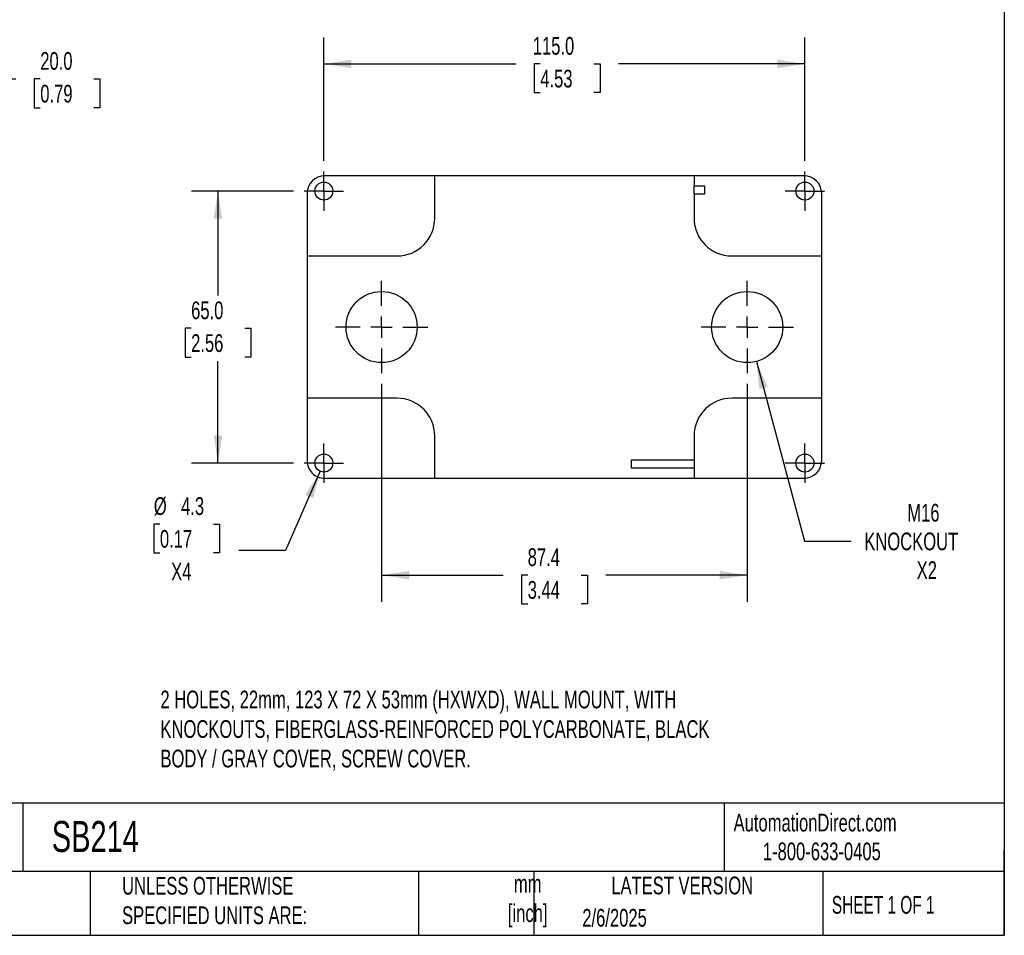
# Model space of a CAD drawing. Header units: millimetres. Extents: x 13 to 546, y 13 to 419.
# Tile 4 of 5: x 311 to 546, y 13 to 232. Entities that reach past the tile are written whole.
import ezdxf

# ---------------------------------------------------------------- set-up
doc = ezdxf.new("R2010")
doc.units = ezdxf.units.MM
doc.header["$LTSCALE"] = 2
doc.linetypes.add('SLD-Center', pattern=[19.05, 15.24, -1.27, 1.27, -1.27])
doc.linetypes.add('SLD-Solid', pattern=[0])
doc.layers.add('CENTER', color=40, linetype='SLD-Center')
doc.layers.add('DIMENSIONS', color=140, linetype='SLD-Solid', lineweight=25)
doc.layers.add('TEXT', color=140, linetype='SLD-Solid', lineweight=25)
doc.styles.add('SLDTEXTSTYLE0', font='TXT', dxfattribs={"width": 0.7})
doc.styles.add('SLDTEXTSTYLE1', font='TXT', dxfattribs={"width": 0.65})
doc.dimstyles.new('SLDDIMSTYLE0', dxfattribs={"dimtxt": 4.316016, "dimasz": 6.604, "dimexe": 0, "dimexo": 0.0625, "dimgap": 1.079004, "dimtad": 0, "dimtih": 1, "dimtoh": 1, "dimrnd": 1e-09, "dimzin": 12, "dimdsep": 46, "dimtxsty": 'SLDTEXTSTYLE0', "dimsah": 1, "dimcen": 0.09, "dimadec": 0, "dimazin": 3, "dimtfac": 1, "dimtofl": 0, "dimtmove": 0, "dimatfit": 3, "dimfxl": 0, "dimfrac": 2, "dimtolj": 1, "dimtzin": 12, "dimarcsym": 0})
doc.dimstyles.new('SLDDIMSTYLE1', dxfattribs={"dimtxt": 4.316016, "dimasz": 6.604, "dimexe": 0, "dimexo": 0.0625, "dimgap": 1.079004, "dimtad": 0, "dimtih": 1, "dimtoh": 1, "dimrnd": 1e-09, "dimzin": 4, "dimdsep": 46, "dimtxsty": 'SLDTEXTSTYLE0', "dimsah": 1, "dimcen": 0.09, "dimadec": 0, "dimazin": 1, "dimtfac": 1, "dimtofl": 0, "dimtmove": 0, "dimatfit": 3, "dimfxl": 0, "dimfrac": 2, "dimtolj": 1, "dimtzin": 12, "dimarcsym": 0})
doc.dimstyles.new('SLDDIMSTYLE4', dxfattribs={"dimtxt": 4.316016, "dimasz": 6.604, "dimexe": 0, "dimexo": 0.0625, "dimgap": 1.079004, "dimtad": 0, "dimtih": 1, "dimtoh": 1, "dimrnd": 1e-09, "dimzin": 12, "dimdsep": 46, "dimtxsty": 'SLDTEXTSTYLE0', "dimsah": 1, "dimcen": 0, "dimadec": 0, "dimazin": 3, "dimtfac": 1, "dimtofl": 0, "dimtmove": 0, "dimatfit": 3, "dimfxl": 0, "dimfrac": 2, "dimtolj": 1, "dimtzin": 12, "dimarcsym": 0})
doc.dimstyles.new('SLDDIMSTYLE5', dxfattribs={"dimtxt": 4.316016, "dimasz": 6.604, "dimexe": 0, "dimexo": 0.0625, "dimgap": 1.079004, "dimtad": 0, "dimtih": 1, "dimtoh": 1, "dimrnd": 1e-09, "dimzin": 12, "dimdsep": 46, "dimtxsty": 'SLDTEXTSTYLE0', "dimsah": 1, "dimcen": 0, "dimadec": 0, "dimazin": 3, "dimtfac": 1, "dimtofl": 0, "dimtmove": 0, "dimatfit": 3, "dimfxl": 0, "dimfrac": 2, "dimtolj": 1, "dimtzin": 12, "dimarcsym": 0})

# ---------------------------------------------------------------- blocks, each defined once
blk = doc.blocks.new('_D_5')
at = {"layer": 'DIMENSIONS'}
for p, q in [((277.16, 173.65), (277.16, 223.72)), ((297.16, 196.75), (297.16, 223.72)), ((277.16, 217.37), (297.16, 217.37)), ((297.16, 217.37), (309.81, 217.37)), ((315.66, 217.37), (314.21, 217.37)), ((314.21, 217.37), (314.21, 210.51)), ((328.49, 217.37), (329.93, 217.37)), ((329.93, 217.37), (329.93, 210.51)), ((314.21, 210.51), (315.66, 210.51)), ((329.93, 210.51), (328.49, 210.51))]:
    blk.add_line(p, q, dxfattribs=at)
for points in [[(277.16, 217.37), (283.76, 216.36), (283.76, 218.39)], [(297.16, 217.37), (290.55, 218.39), (290.55, 216.36)]]:
    blk.add_solid(points, dxfattribs=at)
at = {"layer": 'DIMENSIONS', "char_height": 4.233, "attachment_point": 1, "style": 'SLDTEXTSTYLE0'}
for s, insert in [('20.0', (315.66, 223.8)), ('0.79', (315.66, 215.97))]:
    blk.add_mtext(s, dxfattribs=dict(at, insert=insert))
blk = doc.blocks.new('_D_8')
at = {"layer": 'DIMENSIONS'}
for p, q in [((397.24, 144.49), (397.24, 92.42)), ((484.64, 144.49), (484.64, 92.42)), ((397.24, 98.77), (426.32, 98.77)), ((432.17, 98.77), (430.72, 98.77)), ((430.72, 98.77), (430.72, 91.91)), ((444.99, 98.77), (446.44, 98.77)), ((446.44, 98.77), (446.44, 91.91)), ((484.64, 98.77), (450.84, 98.77)), ((430.72, 91.91), (432.17, 91.91)), ((446.44, 91.91), (444.99, 91.91))]:
    blk.add_line(p, q, dxfattribs=at)
for points in [[(397.24, 98.77), (403.85, 97.76), (403.85, 99.79)], [(484.64, 98.77), (478.04, 99.79), (478.04, 97.76)]]:
    blk.add_solid(points, dxfattribs=at)
at = {"layer": 'DIMENSIONS', "char_height": 4.233, "attachment_point": 1, "style": 'SLDTEXTSTYLE0'}
for s, insert in [('87.4', (432.17, 105.2)), ('3.44', (432.17, 97.37))]:
    blk.add_mtext(s, dxfattribs=dict(at, insert=insert))
blk = doc.blocks.new('_D_9')
at = {"layer": 'DIMENSIONS'}
for p, q in [((376.21, 190.57), (351.78, 190.57)), ((358.13, 190.57), (358.13, 165.59)), ((351.72, 157.77), (350.27, 157.77)), ((350.27, 157.77), (350.27, 150.91)), ((364.54, 157.77), (365.99, 157.77)), ((365.99, 157.77), (365.99, 150.91)), ((350.27, 150.91), (351.72, 150.91)), ((365.99, 150.91), (364.54, 150.91)), ((358.13, 125.57), (358.13, 149.94)), ((376.21, 125.57), (351.78, 125.57))]:
    blk.add_line(p, q, dxfattribs=at)
for points in [[(358.13, 190.57), (357.12, 183.96), (359.15, 183.96)], [(358.13, 125.57), (359.15, 132.17), (357.12, 132.17)]]:
    blk.add_solid(points, dxfattribs=at)
at = {"layer": 'DIMENSIONS', "char_height": 4.233, "attachment_point": 1, "style": 'SLDTEXTSTYLE0'}
for s, insert in [('65.0', (351.72, 164.19)), ('2.56', (351.72, 156.36))]:
    blk.add_mtext(s, dxfattribs=dict(at, insert=insert))
blk = doc.blocks.new('_D_10')
at = {"layer": 'DIMENSIONS'}
for p, q in [((383.44, 197.8), (383.44, 227.32)), ((498.44, 197.8), (498.44, 227.32)), ((383.44, 220.97), (429.33, 220.97)), ((435.18, 220.97), (433.73, 220.97)), ((433.73, 220.97), (433.73, 214.11)), ((448.01, 220.97), (449.46, 220.97)), ((449.46, 220.97), (449.46, 214.11)), ((498.44, 220.97), (453.85, 220.97)), ((433.73, 214.11), (435.18, 214.11)), ((449.46, 214.11), (448.01, 214.11))]:
    blk.add_line(p, q, dxfattribs=at)
for points in [[(383.44, 220.97), (390.05, 219.96), (390.05, 221.99)], [(498.44, 220.97), (491.84, 221.99), (491.84, 219.96)]]:
    blk.add_solid(points, dxfattribs=at)
at = {"layer": 'DIMENSIONS', "char_height": 4.233, "attachment_point": 1, "style": 'SLDTEXTSTYLE0'}
for s, insert in [('115.0', (433.39, 227.4)), ('4.53', (435.18, 219.57))]:
    blk.add_mtext(s, dxfattribs=dict(at, insert=insert))
blk = doc.blocks.new('_D_11')
at = {"layer": 'DIMENSIONS'}
for p, q in [((382.58, 123.6), (374.28, 104.71)), ((344.26, 110.97), (342.81, 110.97)), ((342.81, 110.97), (342.81, 104.11)), ((357.09, 110.97), (358.54, 110.97)), ((358.54, 110.97), (358.54, 104.11)), ((342.81, 104.11), (344.26, 104.11)), ((358.54, 104.11), (357.09, 104.11)), ((374.28, 104.71), (363.16, 104.71))]:
    blk.add_line(p, q, dxfattribs=at)
blk.add_solid([(382.58, 123.6), (378.99, 117.96), (380.85, 117.14)], dxfattribs=at)
at = {"layer": 'DIMENSIONS', "char_height": 4.233, "attachment_point": 1, "style": 'SLDTEXTSTYLE0'}
for s, insert in [('%%c', (342.8, 117.4)), ('4.3', (349.32, 117.4)), ('0.17', (344.26, 109.57)), ('X4', (346.95, 101.75))]:
    blk.add_mtext(s, dxfattribs=dict(at, insert=insert))
blk = doc.blocks.new('_D_12')
at = {"layer": 'DIMENSIONS'}
for p, q in [((486.84, 149.86), (498.34, 106.94)), ((498.34, 106.94), (509.46, 106.94))]:
    blk.add_line(p, q, dxfattribs=at)
blk.add_solid([(486.84, 149.86), (487.57, 143.21), (489.53, 143.74)], dxfattribs=at)
at = {"layer": 'DIMENSIONS', "char_height": 4.233, "attachment_point": 1, "style": 'SLDTEXTSTYLE0'}
for s, insert in [('M16', (522.91, 115.82)), ('KNOCKOUT', (512.63, 108.96)), ('X2', (525.15, 102.1))]:
    blk.add_mtext(s, dxfattribs=dict(at, insert=insert))
blk = doc.blocks.new('SW_CENTERMARKSYMBOL_8')
at = {"layer": 'CENTER', "color": 0}
for p, q in [((0, 5.08), (0, 11.04)), ((0, 0), (0, 2.54)), ((-5.08, 0), (-11.04, 0)), ((0, 0), (-2.54, 0)), ((0, 0), (0, -2.54)), ((0, 0), (2.54, 0)), ((5.08, 0), (11.04, 0)), ((0, -5.08), (0, -11.04))]:
    blk.add_line(p, q, dxfattribs=at)
blk = doc.blocks.new('SW_CENTERMARKSYMBOL_9')
at = {"layer": 'CENTER', "color": 0}
for p, q in [((0, 5.08), (0, 11.04)), ((0, 0), (0, 2.54)), ((-5.08, 0), (-11.04, 0)), ((0, 0), (-2.54, 0)), ((0, 0), (0, -2.54)), ((0, 0), (2.54, 0)), ((5.08, 0), (11.04, 0)), ((0, -5.08), (0, -11.04))]:
    blk.add_line(p, q, dxfattribs=at)
blk = doc.blocks.new('SW_CENTERMARKSYMBOL_10')
at = {"layer": 'CENTER', "color": 0}
for p, q in [((0, 2.54), (0, 4.69)), ((0, 0), (0, 2.54)), ((-2.54, 0), (-4.69, 0)), ((0, 0), (-2.54, 0)), ((0, 0), (0, -2.54)), ((0, 0), (2.54, 0)), ((2.54, 0), (4.69, 0)), ((0, -2.54), (0, -4.69))]:
    blk.add_line(p, q, dxfattribs=at)
blk = doc.blocks.new('SW_CENTERMARKSYMBOL_11')
at = {"layer": 'CENTER', "color": 0}
for p, q in [((0, 2.54), (0, 4.69)), ((0, 0), (0, 2.54)), ((-2.54, 0), (-4.69, 0)), ((0, 0), (-2.54, 0)), ((0, 0), (0, -2.54)), ((0, 0), (2.54, 0)), ((2.54, 0), (4.69, 0)), ((0, -2.54), (0, -4.69))]:
    blk.add_line(p, q, dxfattribs=at)
blk = doc.blocks.new('SW_CENTERMARKSYMBOL_12')
at = {"layer": 'CENTER', "color": 0}
for p, q in [((0, 2.54), (0, 4.69)), ((0, 0), (0, 2.54)), ((-2.54, 0), (-4.69, 0)), ((0, 0), (-2.54, 0)), ((0, 0), (0, -2.54)), ((0, 0), (2.54, 0)), ((2.54, 0), (4.69, 0)), ((0, -2.54), (0, -4.69))]:
    blk.add_line(p, q, dxfattribs=at)
blk = doc.blocks.new('SW_CENTERMARKSYMBOL_13')
at = {"layer": 'CENTER', "color": 0}
for p, q in [((0, 2.54), (0, 4.69)), ((0, 0), (0, 2.54)), ((-2.54, 0), (-4.69, 0)), ((0, 0), (-2.54, 0)), ((0, 0), (0, -2.54)), ((0, 0), (2.54, 0)), ((2.54, 0), (4.69, 0)), ((0, -2.54), (0, -4.69))]:
    blk.add_line(p, q, dxfattribs=at)

msp = doc.modelspace()

# ---------------------------------------------------------------- linework, layer by layer
for p, q in [((409.943, 194.213), (383.643, 194.213)), ((409.943, 184.066), (409.943, 194.213)), ((471.943, 194.21), (409.943, 194.21)), ((498.243, 194.213), (471.943, 194.213)), ((471.943, 194.213), (471.943, 191.816)), ((471.943, 191.816), (474.443, 191.816)), ((471.943, 189.816), (471.943, 191.816)), ((474.443, 191.816), (474.443, 189.816)), ((379.443, 190.013), (379.443, 175.066)), ((471.943, 189.816), (471.943, 184.066)), ((474.443, 189.816), (471.943, 189.816)), ((502.443, 175.066), (502.443, 190.013)), ((379.443, 175.066), (400.943, 175.066)), ((379.443, 175.066), (379.443, 141.066)), ((480.943, 175.066), (502.443, 175.066)), ((502.443, 141.066), (502.443, 175.066)), ((379.443, 141.066), (379.443, 126.119)), ((400.943, 141.066), (379.443, 141.066)), ((502.443, 141.066), (480.943, 141.066)), ((502.443, 126.119), (502.443, 141.066)), ((409.943, 121.919), (409.943, 132.066)), ((471.943, 132.066), (471.943, 121.919)), ((456.946, 126.313), (471.943, 126.313)), ((456.946, 124.319), (456.946, 126.313)), ((471.943, 124.319), (456.946, 124.319)), ((383.643, 121.919), (409.943, 121.919)), ((409.943, 121.922), (471.943, 121.922)), ((471.943, 121.919), (498.243, 121.919))]:
    msp.add_line(p, q)
for centre, radius in [((383.443, 190.566), 2.15), ((498.443, 190.566), 2.15), ((397.243, 158.066), 8.5), ((484.643, 158.066), 8.5), ((383.443, 125.566), 2.15), ((498.443, 125.566), 2.15)]:
    msp.add_circle(centre, radius)
for centre, start, end in [((400.943, 184.066), 270, 0), ((480.943, 184.066), 180, 270), ((400.943, 132.066), 0, 90), ((480.943, 132.066), 90, 180)]:
    msp.add_arc(centre, 9, start, end)
for centre, major_axis, start_param, end_param in [((383.643, 190.013), (0, -4.2), 3.1415927, 4.712389), ((498.243, 190.013), (0, 4.2), 4.712389, 6.2831853), ((383.643, 126.119), (0, 4.2), 1.5707963, 3.1415927), ((498.243, 126.119), (0, -4.2), 0, 1.5707963)]:
    msp.add_ellipse(centre, major_axis=major_axis, ratio=0.9999831, start_param=start_param, end_param=end_param)
at = {"layer": 'TEXT'}
for p, q in [((546.1, 419.1), (546.1, 12.7)), ((546.1, 44.252), (12.7, 44.252)), ((311.518, 44.252), (311.518, 27.94)), ((479.151, 44.252), (479.151, 27.94)), ((546.1, 12.7), (546.1, 33.02)), ((546.1, 27.94), (12.7, 27.94)), ((327.56, 27.94), (327.56, 12.7)), ((406.049, 27.94), (406.049, 12.7)), ((433.624, 27.94), (433.624, 12.7)), ((502.697, 27.94), (502.697, 12.7)), ((12.7, 12.7), (546.1, 12.7))]:
    msp.add_line(p, q, dxfattribs=at)

# ---------------------------------------------------------------- block references
at = {"layer": 'CENTER'}
for name, p in [('SW_CENTERMARKSYMBOL_10', (383.443, 190.566)), ('SW_CENTERMARKSYMBOL_13', (498.443, 190.566)), ('SW_CENTERMARKSYMBOL_8', (397.243, 158.066)), ('SW_CENTERMARKSYMBOL_9', (484.643, 158.066)), ('SW_CENTERMARKSYMBOL_11', (383.443, 125.566)), ('SW_CENTERMARKSYMBOL_12', (498.443, 125.566))]:
    msp.add_blockref(name, p, dxfattribs=at)

# ---------------------------------------------------------------- texts
at = {"layer": 'TEXT'}
for s, insert, char_height, attachment_point, style in [('2 HOLES, 22mm, 123 X 72 X 53mm (HXWXD), WALL MOUNT, WITH ^JKNOCKOUTS, FIBERGLASS-REINFORCED POLYCARBONATE, BLACK ^JBODY / GRAY COVER, SCREW COVER.', (344.388, 71.175), 4.233333, 1, 'SLDTEXTSTYLE0'), ('SB214', (318.415, 40.022), 7.4083, 1, 'SLDTEXTSTYLE0'), ('AutomationDirect.com', (481.39, 41.753), 4.23333, 1, 'SLDTEXTSTYLE0'), ('1-800-633-0405', (488.383, 34.874), 4.23333, 1, 'SLDTEXTSTYLE0'), ('UNLESS OTHERWISE ^JSPECIFIED UNITS ARE:', (335.216, 26.662), 4.23333, 1, 'SLDTEXTSTYLE0'), ('mm^J[inch]', (432.17, 27.158), 4.2333, 2, 'SLDTEXTSTYLE0'), ('LATEST VERSION', (469.104, 26.728), 4.23333, 2, 'SLDTEXTSTYLE0'), ('SHEET 1 OF 1', (504.883, 22.103), 4.23333, 1, 'SLDTEXTSTYLE1'), ('2/6/2025', (445.226, 19.006), 4.2333, 1, 'SLDTEXTSTYLE0')]:
    msp.add_mtext(s, dxfattribs=dict(at, insert=insert, char_height=char_height, attachment_point=attachment_point, style=style))

# ---------------------------------------------------------------- dimensions: what is measured, and where the dimension line sits
at = {"layer": 'DIMENSIONS'}
for base, p1, p2, dimstyle, picture, middle in [((498.443, 220.973), (383.443, 195.256), (498.443, 195.256), 'SLDDIMSTYLE1', '_D_10', (441.593, 220.973)), ((277.156, 217.374), (297.156, 194.213), (277.156, 171.106), 'SLDDIMSTYLE1', '_D_5', (322.073, 217.374)), ((484.643, 98.772), (397.243, 147.026), (484.643, 147.026), 'SLDDIMSTYLE0', '_D_8', (438.581, 98.772))]:
    dim = msp.add_linear_dim(base=base, p1=p1, p2=p2, dimstyle=dimstyle, dxfattribs=at)
    dim.commit()
    dim.dimension.update_dxf_attribs({"geometry": picture, "text_midpoint": middle, "dimtype": 160})
dim = msp.add_linear_dim(base=(358.131, 125.566), p1=(378.753, 190.566), p2=(378.753, 125.566), angle=90, dimstyle='SLDDIMSTYLE1', dxfattribs=at)
dim.commit()
dim.dimension.update_dxf_attribs({"geometry": '_D_9', "text_midpoint": (358.131, 157.766), "dimtype": 160})
dim = msp.add_diameter_dim_2p(p1=(482.443, 166.277), p2=(486.843, 149.856), text='M16\\PKNOCKOUT\\PX2', dimstyle='SLDDIMSTYLE4', override={"dimpost": '<>'}, dxfattribs=at)
dim.commit()
dim.dimension.update_dxf_attribs({"geometry": '_D_12', "text_midpoint": (528.878, 106.937), "dimtype": 163})
dim = msp.add_diameter_dim_2p(p1=(384.308, 127.534), p2=(382.578, 123.598), text='<>\\PX4', dimstyle='SLDDIMSTYLE5', dxfattribs=at)
dim.commit()
dim.dimension.update_dxf_attribs({"geometry": '_D_11', "text_midpoint": (350.676, 106.937), "dimtype": 163})

doc.saveas('drawing.dxf')
